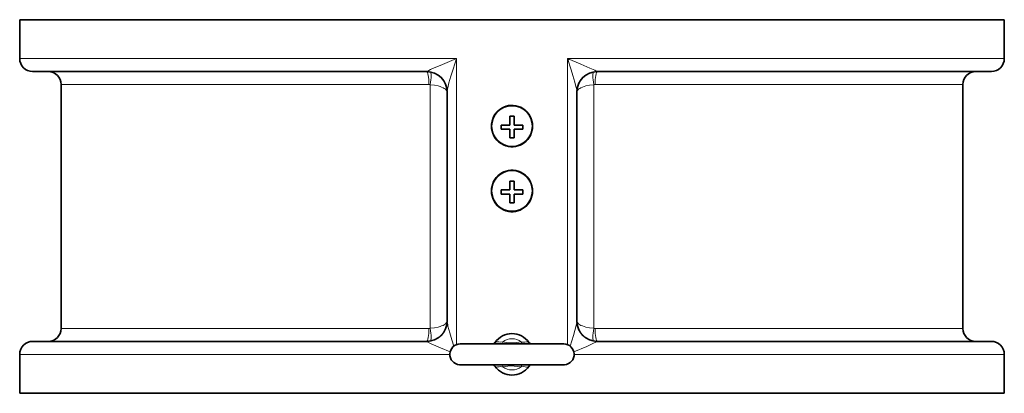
# Model space of a CAD drawing. Extents: x 60 to 778, y 256 to 905.
# Tile 4 of 12: x 332 to 522, y 528 to 600. Entities that reach past the tile are written whole.
import ezdxf

# ---------------------------------------------------------------- set-up
doc = ezdxf.new("R2010")
doc.units = 0

msp = doc.modelspace()

# ---------------------------------------------------------------- linework, layer by layer
at = {"color": 7, "lineweight": 35}
for p, q in [((332.25, 600.13), (510.62, 600.13)), ((510.62, 600.13), (522.25, 600.13)), ((334.75, 590.13), (410.75, 590.13)), ((443.75, 590.13), (508.43, 590.13)), ((508.43, 590.13), (519.75, 590.13)), ((340.25, 587.63), (340.25, 540.63)), ((514.25, 587.63), (514.25, 540.63)), ((414.75, 541.98), (414.75, 586.27)), ((439.75, 586.27), (439.75, 541.98)), ((334.75, 538.13), (410.75, 538.13)), ((443.75, 538.13), (508.43, 538.13)), ((508.43, 538.13), (519.75, 538.13)), ((417.25, 537.63), (437.24, 537.63)), ((332.25, 528.13), (510.62, 528.13)), ((510.62, 528.13), (522.25, 528.13))]:
    msp.add_line(p, q, dxfattribs=at)
at = {"color": 7, "lineweight": 35, "ltscale": 0.375}
for p, q in [((332.25, 600.13), (332.25, 592.63)), ((522.25, 600.13), (522.25, 592.63)), ((332.25, 535.63), (332.25, 528.13)), ((522.25, 535.63), (522.25, 528.13))]:
    msp.add_line(p, q, dxfattribs=at)
at = {"color": 7, "lineweight": 13}
for p, q in [((332.25, 592.63), (416.53, 592.63)), ((416.53, 537.49), (416.53, 592.63)), ((437.98, 592.63), (510.62, 592.63)), ((437.98, 592.63), (437.98, 537.49)), ((510.62, 592.63), (522.25, 592.63)), ((340.25, 587.63), (411.21, 587.63)), ((411.48, 587.6), (411.48, 540.65)), ((443.03, 587.6), (443.03, 540.65)), ((443.29, 587.63), (503.6, 587.63)), ((503.6, 587.63), (514.25, 587.63)), ((340.25, 540.63), (411.21, 540.63)), ((443.29, 540.63), (503.6, 540.63)), ((503.6, 540.63), (514.25, 540.63)), ((332.25, 535.63), (415.25, 535.63)), ((439.25, 535.63), (510.62, 535.63)), ((510.62, 535.63), (522.25, 535.63))]:
    msp.add_line(p, q, dxfattribs=at)
at = {"color": 7, "lineweight": 35, "ltscale": 0.014072}
msp.add_line((438.28, 592.5), (438.08, 592.3), dxfattribs=at)
at = {"color": 7, "lineweight": 35, "ltscale": 0.085}
for p, q in [((426.85, 581.53), (426.85, 579.83)), ((427.65, 581.53), (427.65, 579.83)), ((426.85, 579.03), (426.85, 577.33)), ((427.65, 579.03), (427.65, 577.33)), ((426.85, 569.03), (426.85, 567.33)), ((427.65, 569.03), (427.65, 567.33)), ((426.85, 566.53), (426.85, 564.83)), ((427.65, 566.53), (427.65, 564.83))]:
    msp.add_line(p, q, dxfattribs=at)
at = {"color": 7, "lineweight": 35, "ltscale": 0.039999}
for p, q in [((427.65, 581.53), (426.85, 581.53)), ((427.65, 577.33), (426.85, 577.33)), ((427.65, 569.03), (426.85, 569.03)), ((427.65, 564.83), (426.85, 564.83))]:
    msp.add_line(p, q, dxfattribs=at)
at = {"color": 7, "lineweight": 35, "ltscale": 0.085001}
for p, q in [((426.85, 579.83), (425.15, 579.83)), ((429.35, 579.83), (427.65, 579.83)), ((426.85, 579.03), (425.15, 579.03)), ((429.35, 579.03), (427.65, 579.03)), ((426.85, 567.33), (425.15, 567.33)), ((426.85, 566.53), (425.15, 566.53)), ((429.35, 567.33), (427.65, 567.33)), ((429.35, 566.53), (427.65, 566.53))]:
    msp.add_line(p, q, dxfattribs=at)
at = {"color": 7, "lineweight": 35, "ltscale": 0.04}
for p, q in [((425.15, 579.83), (425.15, 579.03)), ((429.35, 579.83), (429.35, 579.03)), ((425.15, 567.33), (425.15, 566.53)), ((429.35, 567.33), (429.35, 566.53))]:
    msp.add_line(p, q, dxfattribs=at)
at = {"color": 7, "lineweight": 13, "ltscale": 0.020276}
for p, q in [((425.45, 538.03), (425.39, 537.63)), ((429.05, 533.23), (429.12, 533.63))]:
    msp.add_line(p, q, dxfattribs=at)
at = {"color": 7, "lineweight": 13, "ltscale": 0.020277}
for p, q in [((429.05, 538.03), (429.12, 537.63)), ((425.45, 533.23), (425.39, 533.63))]:
    msp.add_line(p, q, dxfattribs=at)
at = {"color": 7, "lineweight": 35, "ltscale": 0.0007}
msp.add_line((417.27, 537.63), (417.25, 537.63), dxfattribs=at)
at = {"color": 7, "lineweight": 35, "ltscale": 0.001624}
msp.add_line((437.24, 537.63), (437.2, 537.63), dxfattribs=at)
at = {"color": 7, "lineweight": 35, "ltscale": 0.002415}
msp.add_line((437.25, 537.63), (437.2, 537.63), dxfattribs=at)
at = {"color": 7, "lineweight": 35, "ltscale": 0.310121}
msp.add_line((431.06, 533.63), (437.27, 533.63), dxfattribs=at)
at = {"color": 7, "lineweight": 13}
for points in [[(416.53, 592.63), (413.39, 591.33), (412.22, 590.83), (411.52, 590.51), (411.2, 590.36), (410.98, 590.23), (410.9, 590.18)], [(416.53, 592.63), (415.87, 590.6), (415.46, 589.26), (415.09, 587.95), (414.94, 587.32), (414.81, 586.73), (414.76, 586.41), (414.75, 586.27)], [(443.6, 590.18), (443.51, 590.24), (443.23, 590.39), (442.93, 590.53), (442.28, 590.82), (440.52, 591.58), (437.98, 592.63)], [(439.75, 586.27), (439.73, 586.52), (439.67, 586.88), (439.58, 587.27), (439.37, 588.08), (439, 589.38), (438.67, 590.46), (437.98, 592.63)], [(414.75, 586.13), (414.72, 586.31), (414.63, 586.49), (414.49, 586.66), (414.35, 586.78), (414.18, 586.9), (413.94, 587.03), (413.67, 587.15), (413.36, 587.27), (413.02, 587.36), (412.29, 587.51), (411.48, 587.6)], [(439.75, 586.13), (439.78, 586.31), (439.87, 586.49), (440.01, 586.66), (440.15, 586.78), (440.32, 586.9), (440.56, 587.03), (440.83, 587.15), (441.15, 587.27), (441.48, 587.36), (442.21, 587.51), (443.03, 587.6)], [(414.75, 542.13), (414.72, 541.95), (414.63, 541.77), (414.49, 541.59), (414.35, 541.47), (414.18, 541.35), (413.94, 541.22), (413.67, 541.1), (413.36, 540.99), (413.02, 540.89), (412.29, 540.74), (411.48, 540.65)], [(414.75, 541.98), (414.76, 541.8), (414.84, 541.37), (414.9, 541.07), (415.06, 540.45), (415.24, 539.79), (415.63, 538.45), (416.02, 537.2)], [(438.48, 537.2), (439.11, 539.26), (439.39, 540.25), (439.63, 541.21), (439.73, 541.76), (439.75, 541.98)], [(439.75, 542.13), (439.78, 541.95), (439.87, 541.77), (440.01, 541.59), (440.15, 541.47), (440.32, 541.35), (440.56, 541.22), (440.83, 541.1), (441.15, 540.99), (441.48, 540.89), (442.21, 540.74), (443.03, 540.65)], [(410.9, 538.07), (410.99, 538.01), (411.28, 537.86), (411.67, 537.68), (412.53, 537.29), (413.44, 536.9), (415.31, 536.12)], [(423.99, 537.94), (424.1, 538.03), (424.26, 538.07), (424.4, 538.06), (424.71, 538.02), (425.07, 537.99), (425.45, 538.03)], [(429.05, 538.03), (428.54, 537.95), (428.03, 537.9), (427.41, 537.86), (426.8, 537.87), (426.13, 537.93), (425.45, 538.03)], [(429.05, 538.03), (429.23, 538), (429.49, 537.99), (429.74, 538.01), (430.05, 538.06), (430.2, 538.07), (430.3, 538.06), (430.38, 538.04), (430.46, 538), (430.51, 537.94)], [(439.19, 536.12), (441.67, 537.17), (442.59, 537.57), (443.01, 537.76), (443.45, 537.98), (443.6, 538.07)], [(425.45, 533.23), (425.27, 533.25), (425.01, 533.26), (424.76, 533.24), (424.45, 533.2), (424.3, 533.19), (424.21, 533.19), (424.12, 533.21), (424.04, 533.26), (423.99, 533.31)], [(425.45, 533.23), (425.96, 533.3), (426.47, 533.36), (427.09, 533.39), (427.7, 533.38), (428.37, 533.32), (429.05, 533.23)], [(430.51, 533.31), (430.4, 533.22), (430.24, 533.19), (430.1, 533.19), (429.79, 533.24), (429.43, 533.26), (429.05, 533.23)]]:
    msp.add_lwpolyline(points, dxfattribs=at)
at = {"color": 7, "lineweight": 35}
for points in [[(423.29, 579.63), (423.32, 580.09), (423.4, 580.55), (423.53, 580.99), (423.71, 581.42), (423.94, 581.83), (424.22, 582.2), (424.53, 582.53), (424.88, 582.83), (425.27, 583.09), (425.68, 583.3), (426.11, 583.46), (426.56, 583.57), (427.02, 583.62), (427.47, 583.62), (427.98, 583.56), (428.47, 583.43), (428.93, 583.25), (429.37, 583), (429.78, 582.7), (430.16, 582.34), (430.48, 581.94), (430.75, 581.5), (430.96, 581.02), (431.1, 580.58), (431.18, 580.12), (431.21, 579.63)], [(431.21, 579.63), (431.18, 579.16), (431.1, 578.71), (430.97, 578.26), (430.79, 577.83), (430.56, 577.43), (430.29, 577.06), (429.97, 576.72), (429.62, 576.42), (429.23, 576.16), (428.82, 575.95), (428.39, 575.8), (427.94, 575.69), (427.49, 575.63), (427.03, 575.63), (426.57, 575.69), (426.07, 575.81), (425.59, 576), (425.14, 576.24), (424.72, 576.55), (424.35, 576.91), (424.02, 577.31), (423.75, 577.76), (423.54, 578.23), (423.4, 578.68), (423.32, 579.13), (423.29, 579.63)], [(423.29, 567.13), (423.32, 567.59), (423.4, 568.05), (423.53, 568.49), (423.71, 568.92), (423.94, 569.33), (424.22, 569.7), (424.53, 570.03), (424.88, 570.33), (425.27, 570.59), (425.68, 570.8), (426.11, 570.96), (426.56, 571.07), (427.02, 571.12), (427.47, 571.12), (427.98, 571.06), (428.47, 570.93), (428.93, 570.75), (429.37, 570.5), (429.78, 570.2), (430.16, 569.84), (430.48, 569.44), (430.75, 569), (430.96, 568.52), (431.1, 568.08), (431.18, 567.62), (431.21, 567.13)], [(431.21, 567.13), (431.18, 566.66), (431.1, 566.21), (430.97, 565.76), (430.79, 565.33), (430.56, 564.93), (430.29, 564.56), (429.97, 564.22), (429.62, 563.92), (429.23, 563.66), (428.82, 563.45), (428.39, 563.3), (427.94, 563.19), (427.49, 563.13), (427.03, 563.13), (426.57, 563.19), (426.07, 563.31), (425.59, 563.5), (425.14, 563.74), (424.72, 564.05), (424.35, 564.41), (424.02, 564.81), (423.75, 565.26), (423.54, 565.73), (423.4, 566.18), (423.32, 566.63), (423.29, 567.13)], [(423.44, 537.63), (423.58, 537.65), (423.78, 537.74), (423.95, 537.89), (423.99, 537.94)], [(430.51, 537.94), (430.68, 537.77), (430.88, 537.66), (431.05, 537.63), (431.06, 537.63)], [(417.09, 533.63), (417.47, 533.63), (423.44, 533.63)], [(437.41, 533.63), (435.59, 533.63), (417.25, 533.63)], [(423.99, 533.31), (423.83, 533.48), (423.62, 533.59), (423.45, 533.63), (423.44, 533.63)], [(431.06, 533.63), (430.92, 533.61), (430.72, 533.52), (430.55, 533.36), (430.51, 533.31)]]:
    msp.add_lwpolyline(points, dxfattribs=at)
for centre in [(427.25, 579.63), (427.25, 567.13)]:
    msp.add_circle(centre, 3.93, dxfattribs=at)
for centre, radius, start, end in [((334.75, 592.63), 2.5, 180, 270), ((519.75, 592.63), 2.5, 270, 0), ((337.75, 587.63), 2.5, 0, 90), ((410.75, 586.13), 4, 0, 90), ((443.75, 586.13), 4, 90, 180), ((516.75, 587.63), 2.5, 90, 180), ((410.75, 542.13), 4, 270, 0), ((443.75, 542.13), 4, 180, 270), ((337.75, 540.63), 2.5, 270, 0), ((427.25, 535.63), 4, 35.3295, 144.6705), ((516.75, 540.63), 2.5, 180, 269.7929), ((334.75, 535.63), 2.5, 90, 180), ((519.75, 535.63), 2.5, 0, 90), ((417.25, 535.63), 2, 90, 265.4825), ((437.25, 535.63), 2, 274.5175, 90), ((427.25, 535.63), 4, 215.3295, 324.6705)]:
    msp.add_arc(centre, radius, start, end, dxfattribs=at)
at = {"color": 7, "lineweight": 13}
for centre, radius, start, end in [((410.74, 590.37), 0.24, 271.7232, 310.1453), ((443.76, 590.37), 0.24, 229.8547, 268.2768), ((411.21, 586.21), 1.42, 79.2567, 89.9977), ((443.29, 586.21), 1.42, 90.0023, 100.7433), ((411.21, 542.05), 1.42, 270.0023, 280.7433), ((443.29, 542.05), 1.42, 259.2567, 269.9977), ((410.74, 537.89), 0.24, 49.8547, 88.2768), ((427.25, 535.63), 3, 53.1294, 126.8703), ((443.76, 537.89), 0.24, 91.7232, 130.1453), ((427.25, 535.63), 3, 233.1294, 306.8703)]:
    msp.add_arc(centre, radius, start, end, dxfattribs=at)
for centre, major_axis, ratio, start_param, end_param in [((410.75, 587.63), (0, 2.5), 0.184358, 4.712389, 6.283185), ((410.75, 586.27), (4, 0), 0.978306, 0, 1.533822), ((411.02, 587.6), (-0.45, -2.46), 0.17841, 1.603679, 3.141594), ((443.75, 586.27), (4, 0), 0.978306, 1.607773, 3.141595), ((443.48, 587.6), (0.45, -2.46), 0.17841, 3.141592, 4.679507), ((443.75, 587.63), (0, 2.5), 0.184358, 6.283185, 7.853982), ((410.75, 541.98), (4, 0), 0.978306, 4.749363, 6.283185), ((443.75, 541.98), (4, 0), 0.978306, 3.141593, 4.675415), ((410.75, 540.63), (0, 2.5), 0.184358, 3.141593, 4.712389), ((411.02, 540.65), (0.45, -2.46), 0.17841, 6.283184, 7.821099), ((443.48, 540.65), (-0.45, -2.46), 0.17841, 4.745271, 6.283186), ((443.75, 540.63), (0, 2.5), 0.184358, 1.570796, 3.141593)]:
    msp.add_ellipse(centre, major_axis=major_axis, ratio=ratio, start_param=start_param, end_param=end_param, dxfattribs=at)

doc.saveas('drawing.dxf')
